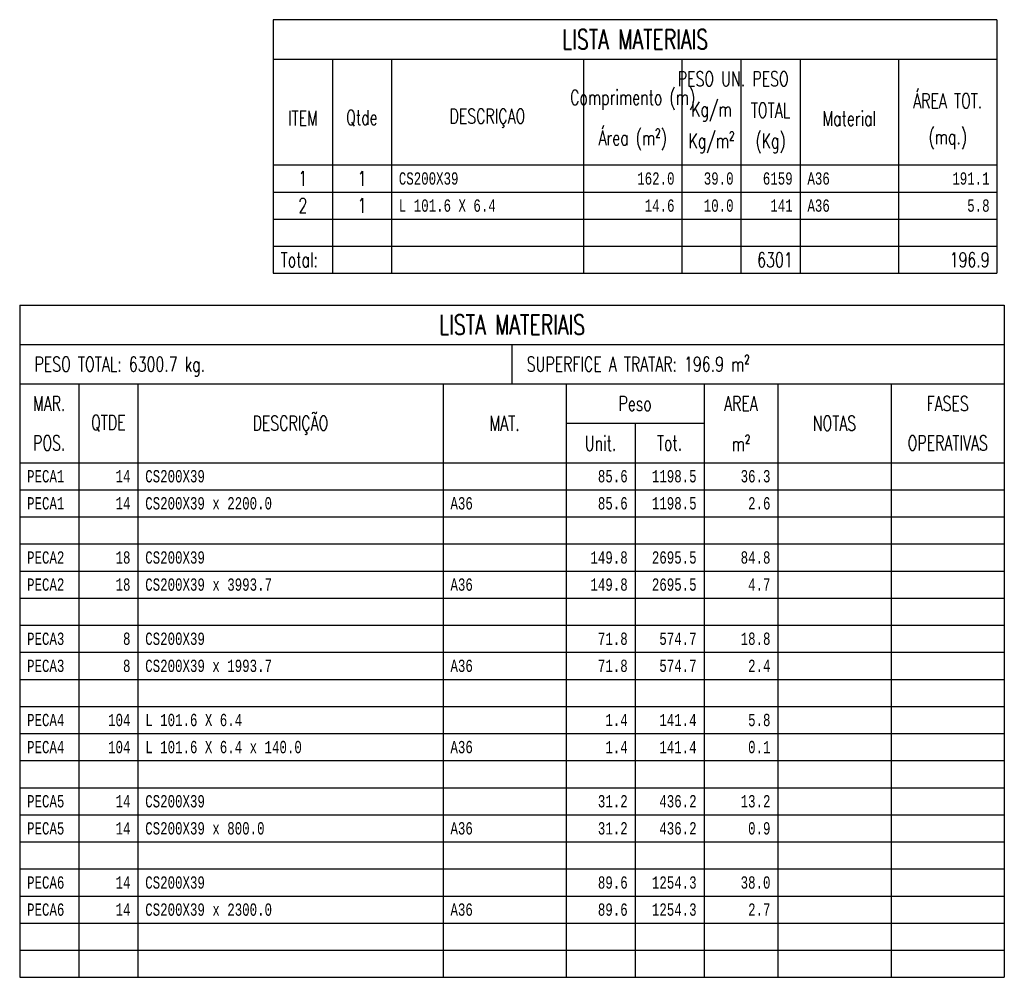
# Model space of a CAD drawing. Header units: feet. Extents: x 14665 to 61549, y 27474 to 37127.
# Tile 1 of 37: x 16928 to 18928, y 29595 to 31539. Entities that reach past the tile are written whole.
import ezdxf
from ezdxf.enums import TextEntityAlignment as Align

# ---------------------------------------------------------------- set-up
doc = ezdxf.new("R2010")
doc.units = ezdxf.units.FT
doc.header["$LTSCALE"] = 25
doc.header["$MEASUREMENT"] = 0
doc.layers.get('0').update_dxf_attribs({"linetype": 'CONTINUOUS'})
doc.styles.add('tb1', font='romans.shx', dxfattribs={"width": 0.7, "height": 40})
doc.styles.add('tb2', font='romans.shx', dxfattribs={"width": 0.7, "height": 30})
doc.styles.add('tb3', font='monotxt.shx', dxfattribs={"width": 0.7, "height": 25})

msp = doc.modelspace()

# ---------------------------------------------------------------- linework, layer by layer
at = {"color": 4}
for p, q in [((17442.7, 31539.5), (17442.7, 31024.5)), ((18912.7, 31539.5), (17442.7, 31539.5)), ((18912.7, 31539.5), (18912.7, 31024.5)), ((17442.7, 31459.5), (18912.7, 31459.5)), ((17442.7, 31024.5), (18912.7, 31024.5)), ((16927.6, 30959.9), (16927.6, 29594.9)), ((16927.6, 30959.9), (18927.6, 30959.9)), ((18927.6, 30959.9), (18927.6, 29594.9)), ((16927.6, 30879.9), (18927.6, 30879.9)), ((16927.6, 29594.9), (18927.6, 29594.9))]:
    msp.add_line(p, q, dxfattribs=at)
at = {"color": 3}
for p, q in [((17442.7, 31459.5), (18912.7, 31459.5)), ((17562.7, 31459.5), (17562.7, 31024.5)), ((17682.7, 31459.5), (17682.7, 31024.5)), ((18072.7, 31459.5), (18072.7, 31024.5)), ((18272.7, 31459.5), (18272.7, 31024.5)), ((18392.7, 31459.5), (18392.7, 31024.5)), ((18512.7, 31459.5), (18512.7, 31024.5)), ((18712.7, 31459.5), (18712.7, 31024.5)), ((17927.6, 30799.9), (17927.6, 30879.9)), ((16927.6, 30799.9), (18927.6, 30799.9)), ((17047.6, 30799.9), (17047.6, 29594.9)), ((17167.6, 30799.9), (17167.6, 29594.9)), ((17787.6, 30799.9), (17787.6, 29594.9)), ((18037.6, 30799.9), (18037.6, 29594.9)), ((18317.6, 30799.9), (18317.6, 29594.9)), ((18467.6, 30799.9), (18467.6, 29594.9)), ((18697.6, 30799.9), (18697.6, 29594.9)), ((18037.6, 30719.9), (18317.6, 30719.9)), ((16927.6, 30639.9), (18927.6, 30639.9))]:
    msp.add_line(p, q, dxfattribs=at)
at = {"color": 7}
for p, q in [((17442.7, 31244.5), (18912.7, 31244.5)), ((17442.7, 31189.5), (18912.7, 31189.5)), ((17442.7, 31134.5), (18912.7, 31134.5)), ((17442.7, 31079.5), (18912.7, 31079.5)), ((18177.6, 30719.9), (18177.6, 29594.9)), ((16927.6, 30584.9), (18927.6, 30584.9)), ((16927.6, 30529.9), (18927.6, 30529.9)), ((16927.6, 30474.9), (18927.6, 30474.9)), ((16927.6, 30419.9), (18927.6, 30419.9)), ((16927.6, 30364.9), (18927.6, 30364.9)), ((16927.6, 30309.9), (18927.6, 30309.9)), ((16927.6, 30254.9), (18927.6, 30254.9)), ((16927.6, 30199.9), (18927.6, 30199.9)), ((16927.6, 30144.9), (18927.6, 30144.9)), ((16927.6, 30089.9), (18927.6, 30089.9)), ((16927.6, 30034.9), (18927.6, 30034.9)), ((16927.6, 29979.9), (18927.6, 29979.9)), ((16927.6, 29924.9), (18927.6, 29924.9)), ((16927.6, 29869.9), (18927.6, 29869.9)), ((16927.6, 29814.9), (18927.6, 29814.9)), ((16927.6, 29759.9), (18927.6, 29759.9)), ((16927.6, 29704.9), (18927.6, 29704.9)), ((16927.6, 29649.9), (18927.6, 29649.9))]:
    msp.add_line(p, q, dxfattribs=at)

# ---------------------------------------------------------------- texts
at = {"color": 4, "style": 'tb1', "width": 0.7}
for p in [(18177.7, 31499.5), (17927.6, 30919.9)]:
    msp.add_text('LISTA MATERIAIS', height=40, dxfattribs=at).set_placement(p, align=Align.MIDDLE)
at = {"color": 3, "style": 'tb2', "width": 0.7}
for s, p in [('PESO UN.', (18332.7, 31419.5)), ('PESO', (18452.7, 31419.5)), ('Comprimento (m)', (18172.7, 31379.5)), ('ÁREA TOT.', (18812.7, 31379.5)), ('Qtde', (17622.7, 31339.5)), ('Kg/m', (18332.7, 31355.5)), ('TOTAL', (18452.7, 31355.5)), ('Material', (18612.7, 31339.5)), ('ITEM', (17502.7, 31339.5)), ('DESCRIÇAO', (17877.7, 31339.5)), ('Área (m²)', (18172.7, 31299.5)), ('(mq.)', (18812.7, 31299.5)), ('Kg/m²', (18332.7, 31291.5)), ('(Kg)', (18452.7, 31291.5)), ('MAR.', (16987.6, 30759.9)), ('Peso', (18177.6, 30759.9)), ('AREA', (18392.6, 30759.9)), ('FASES', (18812.6, 30759.9)), ('DESCRIÇÃO', (17477.6, 30719.9)), ('QTDE', (17107.6, 30719.9)), ('MAT.', (17912.6, 30719.9)), ('NOTAS', (18582.6, 30719.9)), ('Unit.', (18107.6, 30679.9)), ('m²', (18392.6, 30679.9)), ('POS.', (16987.6, 30679.9)), ('Tot.', (18247.6, 30679.9)), ('OPERATIVAS', (18812.6, 30679.9))]:
    msp.add_text(s, height=30, dxfattribs=at).set_placement(p, align=Align.MIDDLE)
at = {"color": 7, "style": 'tb2', "width": 0.7}
for s, p in [('1', (17502.7, 31217)), ('1', (17622.7, 31217)), ('2', (17502.7, 31162)), ('1', (17622.7, 31162))]:
    msp.add_text(s, height=30, dxfattribs=at).set_placement(p, align=Align.MIDDLE)
at = {"color": 7, "style": 'tb3', "width": 0.7}
for s, p in [('CS200X39', (17697.7, 31217)), ('A36', (18527.7, 31217)), ('L 101.6 X 6.4', (17697.7, 31162)), ('A36', (18527.7, 31162)), ('PECA1', (16942.6, 30612.4)), ('CS200X39', (17182.6, 30612.4)), ('PECA1', (16942.6, 30557.4)), ('CS200X39 x 2200.0', (17182.6, 30557.4)), ('A36', (17802.6, 30557.4)), ('PECA2', (16942.6, 30447.4)), ('CS200X39', (17182.6, 30447.4)), ('PECA2', (16942.6, 30392.4)), ('CS200X39 x 3993.7', (17182.6, 30392.4)), ('A36', (17802.6, 30392.4)), ('PECA3', (16942.6, 30282.4)), ('CS200X39', (17182.6, 30282.4)), ('PECA3', (16942.6, 30227.4)), ('CS200X39 x 1993.7', (17182.6, 30227.4)), ('A36', (17802.6, 30227.4)), ('PECA4', (16942.6, 30117.4)), ('L 101.6 X 6.4', (17182.6, 30117.4)), ('PECA4', (16942.6, 30062.4)), ('L 101.6 X 6.4 x 140.0', (17182.6, 30062.4)), ('A36', (17802.6, 30062.4)), ('PECA5', (16942.6, 29952.4)), ('CS200X39', (17182.6, 29952.4)), ('PECA5', (16942.6, 29897.4)), ('CS200X39 x 800.0', (17182.6, 29897.4)), ('A36', (17802.6, 29897.4)), ('PECA6', (16942.6, 29787.4)), ('CS200X39', (17182.6, 29787.4)), ('PECA6', (16942.6, 29732.4)), ('CS200X39 x 2300.0', (17182.6, 29732.4)), ('A36', (17802.6, 29732.4))]:
    msp.add_text(s, height=25, dxfattribs=at).set_placement(p, align=Align.MIDDLE_LEFT)
for s, p in [('162.0', (18257.7, 31217)), ('39.0', (18377.7, 31217)), ('6159', (18497.7, 31217)), ('191.1', (18897.7, 31217)), ('14.6', (18257.7, 31162)), ('10.0', (18377.7, 31162)), ('141', (18497.7, 31162)), ('5.8', (18897.7, 31162)), ('14', (17152.6, 30612.4)), ('85.6', (18162.6, 30612.4)), ('1198.5', (18302.6, 30612.4)), ('36.3', (18452.6, 30612.4)), ('14', (17152.6, 30557.4)), ('85.6', (18162.6, 30557.4)), ('1198.5', (18302.6, 30557.4)), ('2.6', (18452.6, 30557.4)), ('18', (17152.6, 30447.4)), ('149.8', (18162.6, 30447.4)), ('2695.5', (18302.6, 30447.4)), ('84.8', (18452.6, 30447.4)), ('18', (17152.6, 30392.4)), ('149.8', (18162.6, 30392.4)), ('2695.5', (18302.6, 30392.4)), ('4.7', (18452.6, 30392.4)), ('8', (17152.6, 30282.4)), ('71.8', (18162.6, 30282.4)), ('574.7', (18302.6, 30282.4)), ('18.8', (18452.6, 30282.4)), ('8', (17152.6, 30227.4)), ('71.8', (18162.6, 30227.4)), ('2.4', (18452.6, 30227.4)), ('574.7', (18302.6, 30227.4)), ('104', (17152.6, 30117.4)), ('1.4', (18162.6, 30117.4)), ('141.4', (18302.6, 30117.4)), ('5.8', (18452.6, 30117.4)), ('104', (17152.6, 30062.4)), ('1.4', (18162.6, 30062.4)), ('141.4', (18302.6, 30062.4)), ('0.1', (18452.6, 30062.4)), ('14', (17152.6, 29952.4)), ('31.2', (18162.6, 29952.4)), ('436.2', (18302.6, 29952.4)), ('13.2', (18452.6, 29952.4)), ('14', (17152.6, 29897.4)), ('31.2', (18162.6, 29897.4)), ('436.2', (18302.6, 29897.4)), ('0.9', (18452.6, 29897.4)), ('89.6', (18162.6, 29787.4)), ('1254.3', (18302.6, 29787.4)), ('38.0', (18452.6, 29787.4)), ('14', (17152.6, 29787.4)), ('14', (17152.6, 29732.4)), ('89.6', (18162.6, 29732.4)), ('1254.3', (18302.6, 29732.4)), ('2.7', (18452.6, 29732.4))]:
    msp.add_text(s, height=25, dxfattribs=at).set_placement(p, align=Align.MIDDLE_RIGHT)
at = {"color": 3, "style": 'tb2', "width": 0.7}
for s, p in [('Total:', (17457.7, 31052)), ('SUPERFICE A TRATAR: 196.9 m²', (17957.6, 30839.9)), ('PESO TOTAL: 6300.7 kg.', (16957.6, 30839.9))]:
    msp.add_text(s, height=30, dxfattribs=at).set_placement(p, align=Align.MIDDLE_LEFT)
for s, p in [('6301', (18497.7, 31052)), ('196.9', (18897.7, 31052))]:
    msp.add_text(s, height=30, dxfattribs=at).set_placement(p, align=Align.MIDDLE_RIGHT)

doc.saveas('drawing.dxf')
